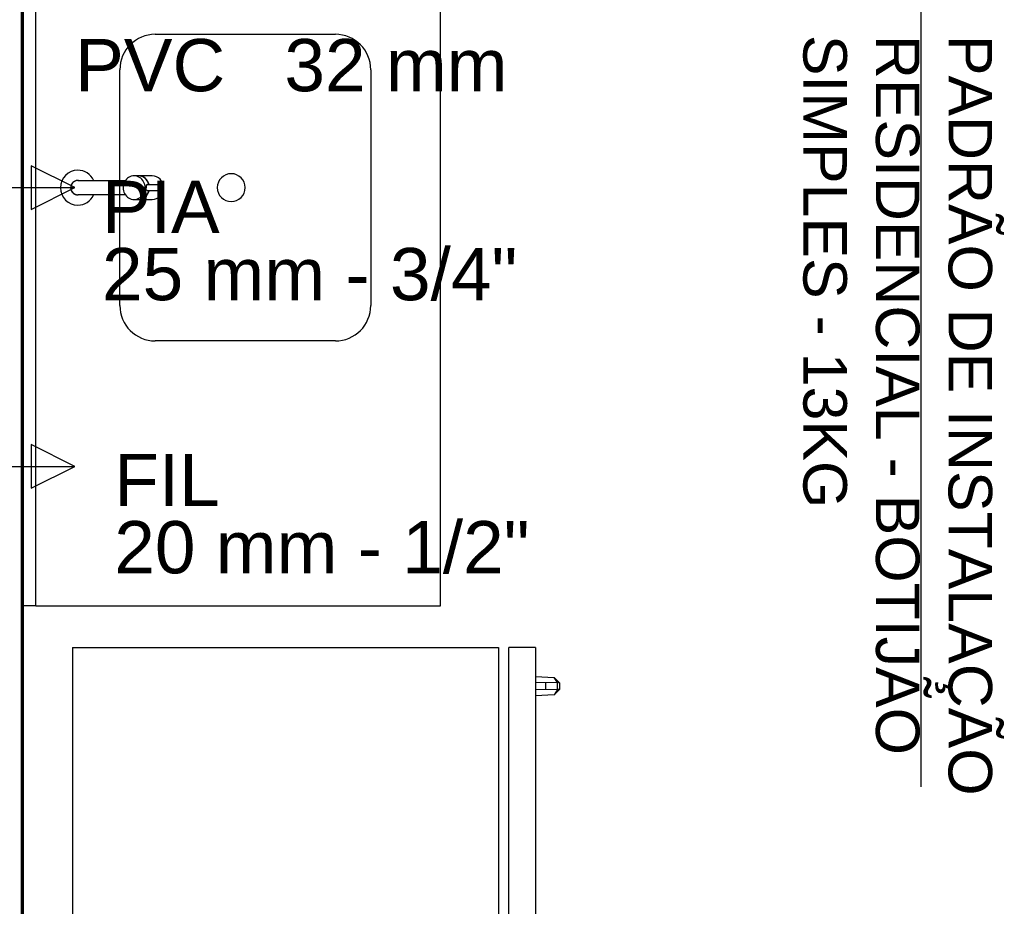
# Model space of a CAD drawing. Header units: millimetres. Extents: x -16331 to -10265, y -4113 to -3584.
# Tile 5 of 21: x -10327.27 to -10325.86, y -4101.5 to -4100.22. Entities that reach past the tile are written whole.
import ezdxf

# ---------------------------------------------------------------- set-up
doc = ezdxf.new("R2010")
doc.units = ezdxf.units.MM
for name, color, linetype in [('01 CONTORNO_dwg', 252, 'Continuous'), ('AF-Conexões', 4, 'Continuous'), ('AF-Textos conduto', 7, 'Continuous'), ('ARQ_ELEMENTS', 253, 'Continuous'), ('CV-Indicação coluna', 7, 'Continuous'), ('G-ANNO-TEXT', 7, 'Continuous'), ('G-IMPT', 8, 'Continuous'), ('P-SANR-FIXT', 7, 'Continuous'), ('Q-CASE', 31, 'Continuous'), ('Textos', 7, 'Continuous')]:
    doc.layers.add(name, color=color, linetype=linetype)
doc.styles.add('Arial', font='arial.ttf', dxfattribs={"height": 100})

# ---------------------------------------------------------------- blocks, each defined once
blk = doc.blocks.new('_Produtos_Arq_Bib_Refridgerator_398 - 11ZREF08_dwg-778484-PLANTA')
at = {"layer": 'G-IMPT'}
for p, q in [((0, 660.4), (611.6, 660.4)), ((0, 660.4), (0, 0)), ((611.6, 660.4), (611.6, 0)), ((626.2, 0), (626.2, 660.3)), ((664.5, 660.3), (626.2, 660.3)), ((664.5, 660.3), (664.5, 0)), ((664.5, 619), (691.2, 617.6)), ((664.5, 619), (691.2, 617.6)), ((664.5, 610.9), (696.3, 610.4)), ((678.7, 610.4), (678.5, 609.5)), ((678.7, 610.4), (678.7, 600)), ((699.3, 609.5), (691.2, 617.6)), ((696.3, 610.4), (691.2, 617.6)), ((693.2, 615.6), (699.3, 609.5)), ((696.3, 600), (696.3, 610.4)), ((699.3, 609.5), (696.3, 610.4)), ((699.3, 600.9), (699.3, 609.5)), ((696.3, 600), (664.5, 599.5)), ((678.5, 600.9), (678.7, 600)), ((699.3, 600.9), (691.2, 592.7)), ((696.3, 600), (691.2, 592.7)), ((699.3, 600.9), (693.2, 594.8)), ((699.3, 600.9), (696.3, 600)), ((691.2, 592.7), (664.5, 591.3)), ((691.2, 592.7), (664.5, 591.3)), ((611.6, 0), (0, 0)), ((626.2, 0), (664.5, 0))]:
    blk.add_line(p, q, dxfattribs=at)
blk = doc.blocks.new('Torneira 52_1197C - 1197clnk_3d_dwg-811481-PLANTA')
at = {"layer": 'G-IMPT'}
for p, q in [((-17, -80.8), (-17, -86.7)), ((17, -86.7), (17, -80.8)), ((-17, -87.1), (-17, -106.9)), ((17, -106.9), (17, -87.1)), ((-3.9, -99), (-3.9, -120.3)), ((3.9, -120.3), (3.9, -99))]:
    blk.add_line(p, q, dxfattribs=at)
at = {"layer": 'G-IMPT', "flags": 128}
for points in [[(0, 10.3), (-2.1, 10.1), (-4.1, 9.5), (-5.8, 8.5), (-7.4, 7.2), (-8.7, 5.6), (-9.6, 3.8), (-10.2, 1.8), (-10.3, 0)], [(-10.3, -69), (-10.3, -65.2), (-10.3, -48.2), (-10.3, -33.7), (-10.3, -32.4), (-10.3, -31.1), (-10.3, -29.8), (-10.3, -17), (-10.3, -16), (-10.3, -15), (-10.3, -6.8), (-10.3, -6.2), (-10.3, -1.8), (-10.3, -1.5), (-10.3, 0), (-10.3, 0), (-10.3, 0)], [(10.3, 0), (10.3, 0.3), (10.1, 2.2), (9.4, 4.2), (8.4, 6), (7.1, 7.5), (5.5, 8.8), (3.8, 9.6), (1.5, 10.2), (0, 10.3)], [(10.3, 0), (10.3, 0), (10.3, -0.1), (10.3, -0.2), (10.3, -0.3), (10.3, -0.4), (10.3, -0.6), (10.3, -0.8), (10.3, -1.1), (10.3, -1.4), (10.3, -1.7), (10.3, -2), (10.3, -6.9), (10.3, -7.6), (10.3, -15.4), (10.3, -16.4), (10.3, -17.4), (10.3, -18.4), (10.3, -19.5), (10.3, -20.6), (10.3, -21.7), (10.3, -31.8), (10.3, -33.2), (10.3, -34.5), (10.3, -35.8), (10.3, -37.2), (10.3, -38.6), (10.3, -40), (10.3, -41.4), (10.3, -42.8), (10.3, -44.3), (10.3, -62.1), (10.3, -63.6), (10.3, -65.1), (10.3, -66.6), (10.3, -68.1), (10.3, -69)]]:
    blk.add_lwpolyline(points, dxfattribs=at)
at = {"layer": 'G-IMPT'}
for radius, start, end in [(25, 0, 180), (25, 180, 245.3696), (10.3, 90, 180), (10.3, 180, 183.2482), (10.3, 120, 124.7345), (10.3, 111.7685, 115.8886), (10.3, 83.6496, 99.1291), (10.3, 360, 90), (10.3, 354.6816, 0), (25, 295.0785, 0)]:
    blk.add_arc((0, 0), radius, start, end, dxfattribs=at)
for centre, major_axis, ratio, start_param, end_param in [((0, -80.8), (17, 0), 0.927347, 1.570796, 4.712389), ((0, -80.8), (-17, 0), 0.927347, 1.570796, 4.712389), ((0, -86.7), (17, 0), 0.927347, 3.141593, 4.457832), ((0, -87.1), (17, 0), 0.927347, 3.141593, 4.45775), ((0, -86.7), (-17, 0), 0.927347, 1.825342, 3.141593), ((0, -87.1), (17, 0), 0.927347, 4.967017, 6.283185), ((0, -106.9), (17, 0), 0.927347, 3.141593, 4.712389), ((0, -106.9), (-17, 0), 0.927347, 1.570796, 3.141593), ((0, -120.3), (3.95, 0), 0.374204, 1.570796, 4.712389), ((0, -120.3), (3.95, 0), 0.374204, 4.712389, 7.853982)]:
    blk.add_ellipse(centre, major_axis=major_axis, ratio=ratio, start_param=start_param, end_param=end_param, dxfattribs=at)
for points, knots in [([(-3.9, -99.3), (-3.9, -99.2), (-4, -99), (-3.9, -98.8), (-3.8, -98.6), (-3.5, -98.4), (-3, -98.2), (-2.4, -98.1), (-1.4, -98), (-0.6, -98), (0, -98)], [0.4444444, 0.4444444, 0.4444444, 0.4444444, 0.5138889, 0.5486111, 0.5833333, 0.6527778, 0.7222222, 0.7916667, 0.8611111, 1, 1, 1, 1]), ([(3.9, -99.3), (4, -99.1), (4, -98.8), (3.7, -98.5), (3.5, -98.4), (3.2, -98.3), (3, -98.2), (2.8, -98.2), (2.5, -98.1), (2.3, -98.1), (1.9, -98), (1.2, -98), (0.5, -98), (0, -98)], [0.4444444, 0.4444444, 0.4444444, 0.4444444, 0.5555556, 0.6111111, 0.6666667, 0.6944444, 0.7222222, 0.75, 0.7777778, 0.8055556, 0.8333333, 0.8888889, 1, 1, 1, 1])]:
    blk.add_open_spline(points, degree=3, knots=knots, dxfattribs=at)
blk = doc.blocks.new('Torneira 52_1197C - Torneira 52_1197C-809035-PLANTA')
blk.add_blockref('Torneira 52_1197C - 1197clnk_3d_dwg-811481-PLANTA', (-0.1, 0.6))
blk = doc.blocks.new('t2')
at = {"layer": '01 CONTORNO_dwg', "lineweight": 70}
blk.add_line((-10234.1551, -4123.7546), (-10234.1551, -4120.9546), dxfattribs=at)
at = {"layer": 'ARQ_ELEMENTS'}
for p, q in [((-10234.136, -4122.9546), (-10234.136, -4121.7546)), ((-10233.5551, -4122.9546), (-10233.5551, -4121.7546)), ((-10233.9646, -4122.1346), (-10233.7061, -4122.1346)), ((-10234.0154, -4122.5238), (-10234.0154, -4122.1854)), ((-10233.6553, -4122.1854), (-10233.6553, -4122.5238)), ((-10233.7061, -4122.5746), (-10233.9646, -4122.5746)), ((-10234.136, -4122.9546), (-10233.5551, -4122.9546))]:
    blk.add_line(p, q, dxfattribs=at)
for centre, radius, start, end in [((-10233.9646, -4122.1854), 0.0508, 90, 180), ((-10233.7061, -4122.1854), 0.0508, 0, 90), ((-10233.8556, -4122.3546), 0.02, 90, 270), ((-10233.8556, -4122.3546), 0.02, 270, 90), ((-10233.9646, -4122.5238), 0.0508, 180, 270), ((-10233.7061, -4122.5238), 0.0508, 270, 0)]:
    blk.add_arc(centre, radius, start, end, dxfattribs=at)
at = {"layer": 'Q-CASE'}
blk.add_line((-10234.136, -4122.9546), (-10234.1551, -4122.9546), dxfattribs=at)
at = {"xscale": 0.0009999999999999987, "yscale": 0.0009999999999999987, "zscale": 0.0009999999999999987}
blk.add_blockref('_Produtos_Arq_Bib_Refridgerator_398 - 11ZREF08_dwg-778484-PLANTA', (-10234.0834, -4123.675), dxfattribs=at)
at = {"layer": 'P-SANR-FIXT', "xscale": 0.0009999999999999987, "yscale": 0.0009999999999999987, "zscale": 0.0009999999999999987, "rotation": 89.99999999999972}
blk.add_blockref('Torneira 52_1197C - Torneira 52_1197C-809035-PLANTA', (-10234.0751, -4122.3546), dxfattribs=at)

msp = doc.modelspace()

# ---------------------------------------------------------------- linework, layer by layer
at = {"layer": 'AF-Conexões'}
for p, q in [((-10327.1939, -4100.465), (-10327.2564, -4100.4338)), ((-10327.2564, -4100.4338), (-10327.2564, -4100.4963)), ((-10327.3189, -4100.465), (-10327.1939, -4100.465)), ((-10327.2564, -4100.4963), (-10327.1939, -4100.465)), ((-10327.1939, -4100.865), (-10327.2564, -4100.8338)), ((-10327.2564, -4100.8338), (-10327.2564, -4100.8963)), ((-10327.3189, -4100.865), (-10327.1939, -4100.865)), ((-10327.2564, -4100.8963), (-10327.1939, -4100.865))]:
    msp.add_line(p, q, dxfattribs=at)
at = {"layer": 'CV-Indicação coluna'}
msp.add_line((-10325.9798, -4099.9979), (-10325.9798, -4101.3251), dxfattribs=at)

# ---------------------------------------------------------------- block references
msp.add_blockref('t2', (-93.1138, 21.8896))

# ---------------------------------------------------------------- texts
at = {"layer": 'AF-Textos conduto', "char_height": 0.075, "line_spacing_factor": 0.6, "style": 'Arial'}
for s, insert, width, attachment_point in [('PVC', (-10326.978, -4100.3278), 0.431021, 9), ('32 mm', (-10326.893, -4100.3278), 0.640358, 7)]:
    msp.add_mtext(s, dxfattribs=dict(at, insert=insert, width=width, attachment_point=attachment_point))
at = {"layer": 'G-ANNO-TEXT', "insert": (-10325.8774, -4100.2459), "char_height": 0.0625, "width": 1.165096, "attachment_point": 1, "rotation": 270, "style": 'Arial'}
msp.add_mtext('PADRÃO DE INSTALAÇÃO RESIDENCIAL - BOTIJÃO SIMPLES - 13KG', dxfattribs=at)
at = {"layer": 'Textos', "char_height": 0.075, "attachment_point": 7, "line_spacing_factor": 0.6, "style": 'Arial'}
for s, insert, width in [('PIA', (-10327.1548, -4100.5302), 0.337843), ('25 mm - 3/4"', (-10327.1548, -4100.6277), 1.192111), ('FIL', (-10327.1372, -4100.9221), 0.337843), ('20 mm - 1/2"', (-10327.1372, -4101.0196), 1.192111)]:
    msp.add_mtext(s, dxfattribs=dict(at, insert=insert, width=width))

doc.saveas('drawing.dxf')
